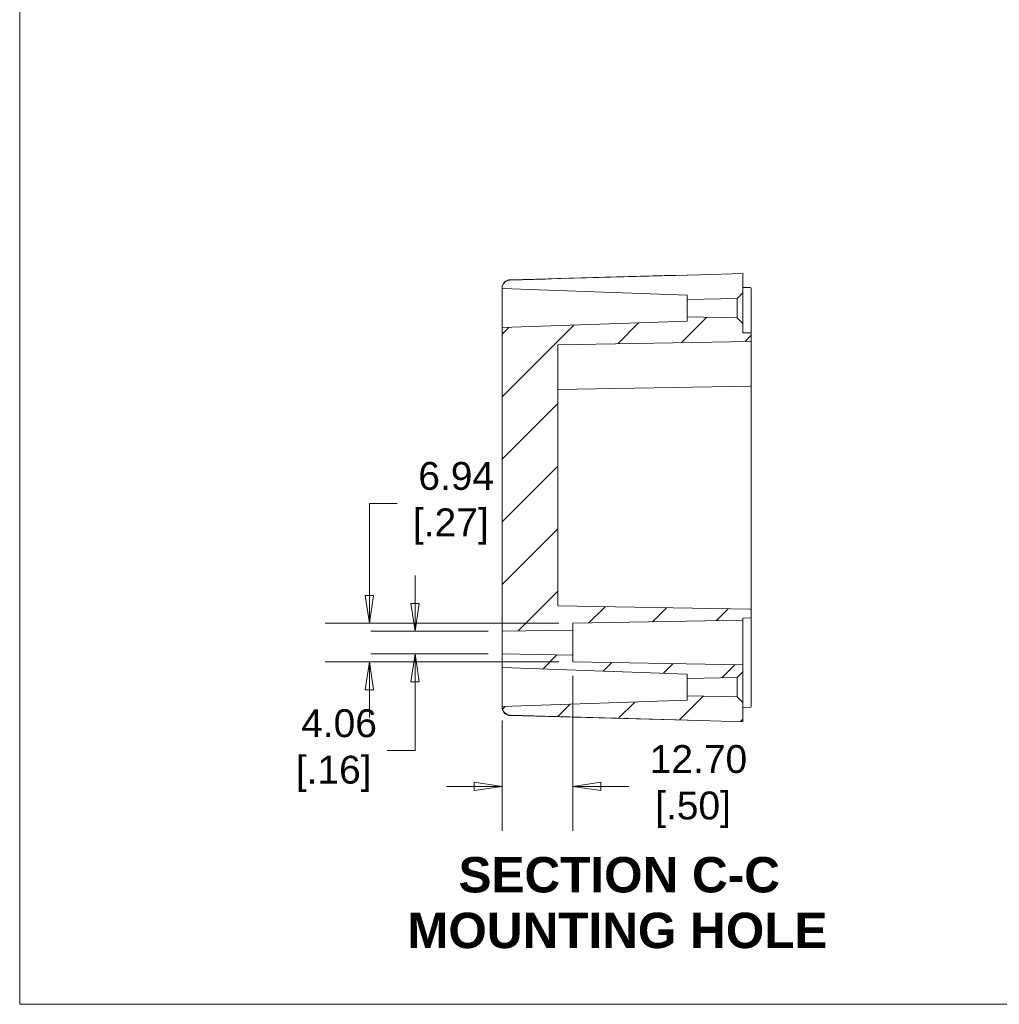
# Model space of a CAD drawing. Header units: millimetres. Extents: x 15 to 684, y 15 to 525.
# Tile 1 of 42: x 22 to 198, y 22 to 199. Entities that reach past the tile are written whole.
import ezdxf

# ---------------------------------------------------------------- set-up
doc = ezdxf.new("R2010")
doc.units = ezdxf.units.MM
doc.header["$LTSCALE"] = 2.5
for name, color, linetype, lineweight in [('Dimension (ANSI)', 7, 'Continuous', 9), ('Hatch (ANSI)', 7, 'Continuous', 9), ('Sketch Geometry (ANSI)', 7, 'Continuous', 9), ('Symbol (ANSI)', 7, 'Continuous', 9), ('Visible (ANSI)', 7, 'Continuous', 9)]:
    doc.layers.add(name, color=color, linetype=linetype, lineweight=lineweight)
doc.styles.add('Label Text (ANSI)', font='arialbd.ttf')
doc.styles.add('Note Text (ANSI)', font='arial.ttf')
doc.dimstyles.new('Default - mm (ANSI)', dxfattribs={"dimscale": 2.5, "dimtxt": 2, "dimasz": 2, "dimexe": 3.175, "dimexo": 1, "dimgap": 0.8, "dimtad": 0, "dimtih": 1, "dimtoh": 1, "dimrnd": 1e-08, "dimzin": 4, "dimdsep": 46, "dimtxsty": 'Note Text (ANSI)', "dimblk": 'Filled-1', "dimcen": 0.09, "dimdle": 10, "dimclrd": 256, "dimclre": 256, "dimclrt": 256, "dimadec": 1, "dimazin": 0, "dimtfac": 1.524, "dimtofl": 0, "dimtmove": 0, "dimatfit": 3, "dimfxl": 0, "dimtolj": 1, "dimtzin": 0, "dimlwd": -1, "dimlwe": -1, "dimarcsym": 0})

# ---------------------------------------------------------------- blocks, each defined once
blk = doc.blocks.new('Borders Default Border')
at = {"layer": 'Sketch Geometry (ANSI)', "flags": 128}
blk.add_lwpolyline([(8.89, 8.89), (8.89, 207.01), (270.51, 207.01), (270.51, 8.89), (8.89, 8.89)], dxfattribs=at)
blk = doc.blocks.new('Filled-1')
at = {"color": 0}
for p, q in [((0, 0), (-1, 0.15)), ((-1, 0.15), (-1, -0.15)), ((-1, 0), (0, 0)), ((-1, -0.15), (0, 0))]:
    blk.add_line(p, q, dxfattribs=at)
at = {"color": 0, "flags": 128}
blk.add_lwpolyline([(-1, -0.15), (0, 0), (-1, 0.15), (-1, -0.15)], dxfattribs=at)
at = {"color": 0}
blk.add_solid([(-1, -0.15), (0, 0), (-1, 0.15), (-1, -0.15)], dxfattribs=at)
blk = doc.blocks.new('*D37')
at = {"layer": 'Defpoints', "color": 0, "transparency": 16777216}
for p in [(121.48, 83.67), (108.78, 75.63), (121.48, 61.31)]:
    blk.add_point(p, dxfattribs=at)
at = {"layer": 'Dimension (ANSI)', "transparency": 16777216}
for p, q in [((121.48, 81.17), (121.48, 53.38)), ((108.78, 73.13), (108.78, 53.38)), ((103.78, 61.31), (98.78, 61.31)), ((126.48, 61.31), (131.48, 61.31))]:
    blk.add_line(p, q, dxfattribs=at)
at = {"layer": 'Dimension (ANSI)', "transparency": 16777216, "xscale": 5, "yscale": 5, "zscale": 5}
blk.add_blockref('Filled-1', (108.78, 61.31), dxfattribs=at)
at = {"layer": 'Dimension (ANSI)', "transparency": 16777216, "xscale": 5, "yscale": 5, "zscale": 5, "rotation": 180}
blk.add_blockref('Filled-1', (121.48, 61.31), dxfattribs=at)
at = {"layer": 'Dimension (ANSI)', "transparency": 16777216, "insert": (143.03, 61.31), "char_height": 5, "attachment_point": 5, "style": 'Note Text (ANSI)'}
blk.add_mtext('\\A1; 12.70\\P[.50]', dxfattribs=at)
blk = doc.blocks.new('*D38')
at = {"layer": 'Defpoints', "color": 0, "transparency": 16777216}
for p in [(108.78, 89.16), (93.16, 85.11), (108.78, 85.11)]:
    blk.add_point(p, dxfattribs=at)
at = {"layer": 'Dimension (ANSI)', "transparency": 16777216}
for p, q in [((93.16, 94.16), (93.16, 99.16)), ((106.28, 89.16), (85.22, 89.16)), ((106.28, 85.11), (85.22, 85.11)), ((93.16, 80.11), (93.16, 67.74)), ((93.16, 67.74), (88.16, 67.74))]:
    blk.add_line(p, q, dxfattribs=at)
at = {"layer": 'Dimension (ANSI)', "transparency": 16777216, "xscale": 5, "yscale": 5, "zscale": 5}
for p, rotation in [((93.16, 89.16), 270), ((93.16, 85.11), 90)]:
    blk.add_blockref('Filled-1', p, dxfattribs=dict(at, rotation=rotation))
at = {"layer": 'Dimension (ANSI)', "transparency": 16777216, "insert": (78.55, 67.74), "char_height": 5, "attachment_point": 5, "style": 'Note Text (ANSI)'}
blk.add_mtext('\\A1; 4.06\\P[.16]', dxfattribs=at)
blk = doc.blocks.new('*D39')
at = {"layer": 'Defpoints', "color": 0, "transparency": 16777216}
for p in [(121.48, 90.6), (84.97, 83.67), (121.48, 83.67)]:
    blk.add_point(p, dxfattribs=at)
at = {"layer": 'Dimension (ANSI)', "transparency": 16777216}
for p, q in [((84.97, 95.6), (84.97, 112.11)), ((84.97, 112.11), (89.97, 112.11)), ((118.98, 90.6), (77.03, 90.6)), ((118.98, 83.67), (77.03, 83.67)), ((84.97, 78.67), (84.97, 73.67))]:
    blk.add_line(p, q, dxfattribs=at)
at = {"layer": 'Dimension (ANSI)', "transparency": 16777216, "xscale": 5, "yscale": 5, "zscale": 5}
for p, rotation in [((84.97, 90.6), 270), ((84.97, 83.67), 90)]:
    blk.add_blockref('Filled-1', p, dxfattribs=dict(at, rotation=rotation))
at = {"layer": 'Dimension (ANSI)', "transparency": 16777216, "insert": (99.57, 112.11), "char_height": 5, "attachment_point": 5, "style": 'Note Text (ANSI)'}
blk.add_mtext('\\A1; 6.94\\P[.27]', dxfattribs=at)

msp = doc.modelspace()

# ---------------------------------------------------------------- hatches: boundary and pattern name
at = {"layer": 'Hatch (ANSI)'}
h = msp.add_hatch(dxfattribs=at)
h.set_pattern_fill('ANSI31', color=256, scale=63.5, style=0)
h.set_pattern_definition([(45, (0, 0), (-5.61266, 5.61266), [])])
edge = h.paths.add_edge_path()
edge.add_line((151.9825, 76.3837), (150.9647, 77.4015))
edge.add_line((150.9647, 77.4015), (141.9825, 77.5583))
edge.add_line((141.9825, 77.5583), (141.9825, 76.7931))
edge.add_line((141.9825, 76.7931), (108.7825, 75.6337))
edge.add_line((108.7825, 75.6337), (108.7825, 75.6152))
edge.add_spline(control_points=[(108.7825, 75.6152), (108.7825, 75.4256), (108.8171, 75.2375), (108.9547, 74.8793), (109.058, 74.7131), (109.3256, 74.4249), (109.4887, 74.3073), (109.8489, 74.1443), (110.0417, 74.0996), (110.2377, 74.0934)], knot_values=[-0.23367677, -0.23367677, -0.23367677, -0.23367677, -0.17682885, -0.17682885, -0.1186462, -0.1186462, -0.05888605, -0.05888605, -0.00006087, -0.00006087, -0.00006087, -0.00006087], degree=3, periodic=0)
edge.add_ellipse((144.4234, 79.1337), major_axis=(229.2092, -6.0021), ratio=0.02616798, start_angle=261.461816, end_angle=270)
edge.add_line((144.2663, 73.1358), (151.9825, 72.9337))
edge.add_line((151.9825, 72.9337), (151.9825, 76.3837))
h.paths.add_polyline_path([(151.9825, 83.1337), (121.4825, 83.6661), (121.4825, 84.8837), (108.7825, 85.1054), (108.7825, 82.6337), (141.9825, 81.4743), (141.9825, 80.7092), (150.9647, 80.8659), (151.9825, 81.8837)])
edge = h.paths.add_edge_path()
edge.add_line((118.7825, 140.5542), (153.286, 141.1565))
edge.add_ellipse((153.2825, 141.3564), major_axis=(0.0035, -0.2), ratio=1, start_angle=0, end_angle=89)
edge.add_line((153.4825, 141.3564), (153.4825, 142.511))
edge.add_ellipse((153.2825, 142.511), major_axis=(0.2, 0), ratio=1, start_angle=0, end_angle=89)
edge.add_line((153.286, 142.711), (151.9825, 142.7337))
edge.add_line((151.9825, 142.7337), (151.9825, 144.3837))
edge.add_line((151.9825, 144.3837), (150.9647, 145.4015))
edge.add_line((150.9647, 145.4015), (141.9825, 145.5583))
edge.add_line((141.9825, 145.5583), (141.9825, 144.7931))
edge.add_line((141.9825, 144.7931), (108.7825, 143.6337))
edge.add_line((108.7825, 143.6337), (108.7825, 89.162))
edge.add_line((108.7825, 89.162), (121.4825, 89.3837))
edge.add_line((121.4825, 89.3837), (121.4825, 90.6013))
edge.add_line((121.4825, 90.6013), (151.9825, 91.1337))
edge.add_line((151.9825, 91.1337), (151.9825, 91.5337))
edge.add_line((151.9825, 91.5337), (153.286, 91.5565))
edge.add_ellipse((153.2825, 91.7564), major_axis=(0.0035, -0.2), ratio=1, start_angle=0, end_angle=89)
edge.add_line((153.4825, 91.7564), (153.4825, 92.911))
edge.add_ellipse((153.2825, 92.911), major_axis=(0.0035, 0.2), ratio=1, start_angle=271, end_angle=360)
edge.add_line((153.286, 93.111), (118.7825, 93.7132))
edge.add_line((118.7825, 93.7132), (118.7825, 140.5542))

# ---------------------------------------------------------------- linework, layer by layer
at = {"layer": 'Visible (ANSI)'}
for p, q in [((110.2432, 152.2407), (144.2663, 153.1317)), ((151.9825, 153.3337), (144.2663, 153.1317)), ((151.9825, 149.8837), (151.9825, 153.3337)), ((108.7825, 150.7412), (108.7825, 150.6522)), ((108.7825, 150.6522), (108.7825, 150.6337)), ((108.7825, 150.6337), (141.9825, 149.4743)), ((108.7825, 150.6337), (108.7825, 143.6337)), ((153.286, 150.811), (151.9825, 150.8337)), ((153.4825, 147.2337), (153.4825, 150.611)), ((141.9825, 149.4743), (141.9825, 148.7092)), ((141.9825, 148.7092), (150.9647, 148.8659)), ((141.9825, 148.7092), (141.9825, 145.5583)), ((150.9647, 148.8659), (151.9825, 149.8837)), ((150.9647, 145.4015), (150.9647, 148.8659)), ((151.9825, 149.8837), (151.9825, 144.3837)), ((153.4825, 147.2337), (153.4825, 147.1337)), ((153.4825, 147.1337), (153.4825, 142.511)), ((150.9647, 145.4015), (141.9825, 145.5583)), ((141.9825, 145.5583), (141.9825, 144.7931)), ((151.9825, 144.3837), (150.9647, 145.4015)), ((141.9825, 144.7931), (108.7825, 143.6337)), ((108.7825, 143.6337), (108.7825, 89.162)), ((151.9825, 142.7337), (151.9825, 144.3837)), ((153.286, 142.711), (151.9825, 142.7337)), ((153.4825, 141.3564), (153.4825, 142.511)), ((153.4825, 141.3564), (153.4825, 139.1337)), ((118.7825, 140.5542), (153.286, 141.1565)), ((118.7825, 93.7132), (118.7825, 140.5542)), ((153.4825, 133.3564), (153.4825, 139.1337)), ((118.7825, 132.5542), (153.286, 133.1565)), ((153.4825, 133.3564), (153.4825, 131.1337)), ((153.4825, 131.1337), (153.4825, 92.911)), ((118.7825, 93.7132), (153.286, 93.111)), ((153.4825, 91.7564), (153.4825, 92.911)), ((121.4825, 90.6013), (151.9825, 91.1337)), ((121.4825, 89.3837), (121.4825, 90.6013)), ((153.286, 91.5565), (151.9825, 91.5337)), ((151.9825, 91.1337), (151.9825, 91.5337)), ((151.9825, 83.1337), (151.9825, 91.1337)), ((153.4825, 91.7564), (153.4825, 87.1337)), ((108.7825, 89.162), (121.4825, 89.3837)), ((108.7825, 85.1054), (108.7825, 89.162)), ((121.4825, 84.8837), (121.4825, 89.3837)), ((153.4825, 87.1337), (153.4825, 79.0337)), ((121.4825, 84.8837), (108.7825, 85.1054)), ((108.7825, 85.1054), (108.7825, 82.6337)), ((121.4825, 83.6661), (121.4825, 84.8837)), ((151.9825, 83.1337), (121.4825, 83.6661)), ((151.9825, 81.8837), (151.9825, 83.1337)), ((108.7825, 82.6337), (141.9825, 81.4743)), ((108.7825, 82.6337), (108.7825, 75.6337)), ((141.9825, 81.4743), (141.9825, 80.7092)), ((150.9647, 80.8659), (151.9825, 81.8837)), ((151.9825, 81.8837), (151.9825, 76.3837)), ((141.9825, 80.7092), (150.9647, 80.8659)), ((141.9825, 80.7092), (141.9825, 77.5583)), ((150.9647, 77.4015), (150.9647, 80.8659)), ((153.4825, 75.6564), (153.4825, 79.0337)), ((141.9825, 76.7931), (108.7825, 75.6337)), ((150.9647, 77.4015), (141.9825, 77.5583)), ((141.9825, 77.5583), (141.9825, 76.7931)), ((151.9825, 76.3837), (150.9647, 77.4015)), ((151.9825, 72.9337), (151.9825, 76.3837)), ((108.7825, 75.6337), (108.7825, 75.6152)), ((108.7825, 75.6152), (108.7825, 75.5262)), ((153.286, 75.4565), (151.9825, 75.4337)), ((144.2663, 73.1358), (110.2432, 74.0267)), ((144.2663, 73.1358), (151.9825, 72.9337))]:
    msp.add_line(p, q, dxfattribs=at)
for centre, radius, start, end in [((110.2825, 150.7412), 1.5, 91.5, 180), ((153.2825, 150.611), 0.2, 0, 89), ((153.2825, 142.511), 0.2, 0, 89), ((153.2825, 141.3564), 0.2, 271, 0), ((153.2825, 133.3564), 0.2, 271, 0), ((153.2825, 92.911), 0.2, 0, 89), ((153.2825, 91.7564), 0.2, 271, 0), ((110.2825, 75.5262), 1.5, 180, 268.5), ((153.2825, 75.6564), 0.2, 271, 0)]:
    msp.add_arc(centre, radius, start, end, dxfattribs=at)
for centre, major_axis, start_param, end_param in [((144.4234, 147.1337), (-229.2092, -6.0021), 4.71238898, 4.8614084), ((144.4234, 79.1337), (229.2092, -6.0021), 4.56336956, 4.71238898)]:
    msp.add_ellipse(centre, major_axis=major_axis, ratio=0.02616798, start_param=start_param, end_param=end_param, dxfattribs=at)
for points, knots in [([(110.2377, 152.1737), (110.0567, 152.1683), (109.8782, 152.1297), (109.533, 151.9858), (109.3712, 151.8777), (109.0913, 151.6006), (108.9782, 151.4321), (108.8226, 151.0582), (108.7825, 150.8562), (108.7825, 150.6522)], [-0.233849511, -0.233849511, -0.233849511, -0.233849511, -0.179459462, -0.179459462, -0.121558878, -0.121558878, -0.061226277, -0.061226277, -0.000026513, -0.000026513, -0.000026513, -0.000026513]), ([(108.7825, 75.6152), (108.7825, 75.4256), (108.8171, 75.2375), (108.9547, 74.8793), (109.058, 74.7131), (109.3256, 74.4249), (109.4887, 74.3073), (109.8489, 74.1443), (110.0417, 74.0996), (110.2377, 74.0937)], [-0.233676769, -0.233676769, -0.233676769, -0.233676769, -0.176828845, -0.176828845, -0.118646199, -0.118646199, -0.058886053, -0.058886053, -0.000060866, -0.000060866, -0.000060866, -0.000060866])]:
    msp.add_open_spline(points, degree=3, knots=knots, dxfattribs=at)

# ---------------------------------------------------------------- block references
at = {"xscale": 2.5, "yscale": 2.5, "zscale": 2.5}
msp.add_blockref('Borders Default Border', (0, 0), dxfattribs=at)

# ---------------------------------------------------------------- texts
at = {"layer": 'Symbol (ANSI)', "char_height": 6.35, "attachment_point": 7, "line_spacing_factor": 0.25, "style": 'Label Text (ANSI)'}
for s, insert in [('SECTION C-C', (100.9563, 42.2075)), ('MOUNTING HOLE', (91.7494, 32.2194))]:
    msp.add_mtext(s, dxfattribs=dict(at, insert=insert))

# ---------------------------------------------------------------- dimensions: what is measured, and where the dimension line sits
at = {"layer": 'Dimension (ANSI)'}
for base, p1, p2, angle, text, override, picture, middle in [((84.9718, 83.6661), (121.4825, 90.6013), (121.4825, 83.6661), 90, ' <>\\X[.27]', {"dimgap": 0.8, "dimdec": 2, "dimpost": '\\X', "dimtol": 0, "dimlim": 0, "dimtp": 0, "dimtm": 0, "dimtdec": 2, "dimatfit": 1}, '*D39', (99.5707, 112.1082)), ((93.1609, 85.1054), (108.7825, 89.162), (108.7825, 85.1054), 90, ' <>\\X[.16]', {"dimgap": 0.8, "dimdec": 2, "dimpost": '\\X', "dimtol": 0, "dimlim": 0, "dimtp": 0, "dimtm": 0, "dimtdec": 2, "dimatfit": 1}, '*D38', (78.5535, 67.7407)), ((121.4825, 61.3139), (108.7825, 75.6337), (121.4825, 83.6661), 180, ' <>\\X[.50]', {"dimgap": 0.8, "dimtih": 0, "dimtoh": 0, "dimdec": 2, "dimpost": '\\X', "dimtol": 0, "dimlim": 0, "dimtp": 0, "dimtm": 0, "dimtdec": 2, "dimatfit": 1}, '*D37', (143.0255, 61.3139))]:
    dim = msp.add_linear_dim(base=base, p1=p1, p2=p2, angle=angle, text=text, dimstyle='Default - mm (ANSI)', override=override, dxfattribs=at)
    dim.commit()
    dim.dimension.update_dxf_attribs({"geometry": picture, "text_midpoint": middle, "dimtype": 160})

doc.saveas('drawing.dxf')
